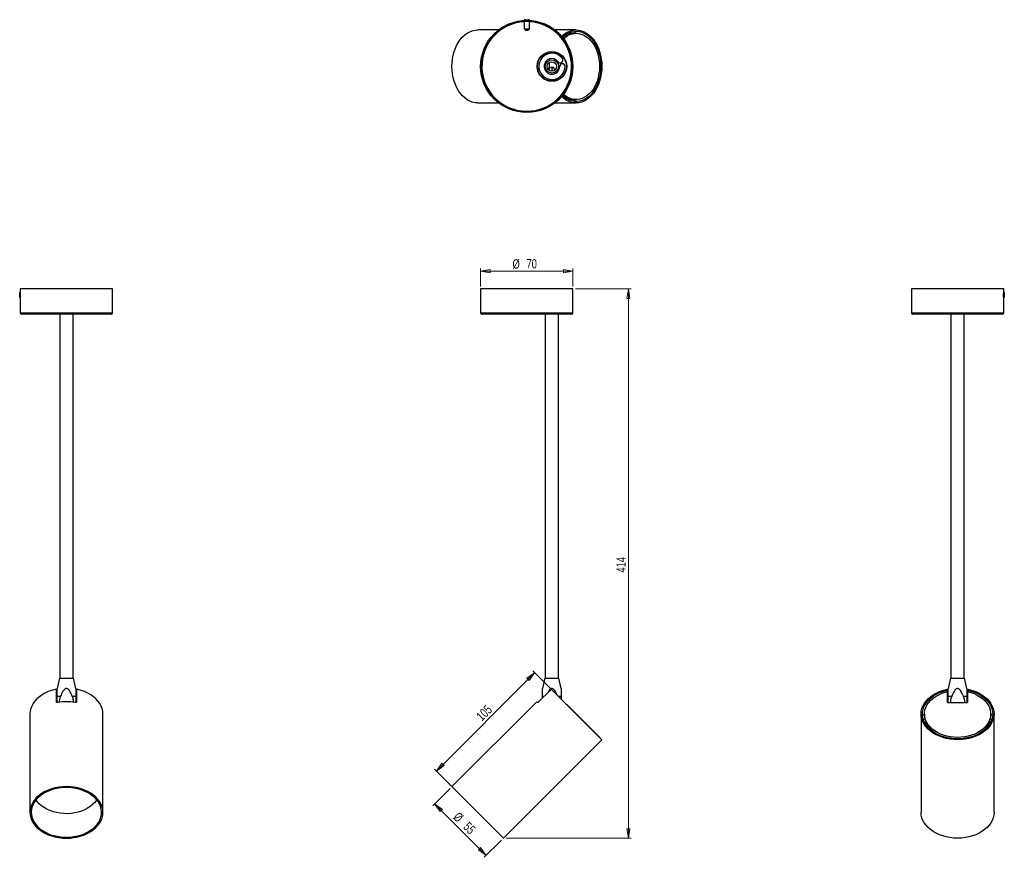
# Model space of a CAD drawing. Header units: millimetres. Extents: x 483 to 854, y 301 to 617.
import ezdxf

# ---------------------------------------------------------------- set-up
doc = ezdxf.new("R2010")
doc.units = ezdxf.units.MM
doc.styles.add('SLDTEXTSTYLE0', font='TXT', dxfattribs={"width": 0.75})
doc.dimstyles.new('SLDDIMSTYLE0', dxfattribs={"dimtxt": 3.5, "dimasz": 3.556, "dimexe": 0, "dimexo": 0.0625, "dimgap": 0.875, "dimtad": 1, "dimdec": 0, "dimlfac": 2, "dimrnd": 1e-09, "dimzin": 12, "dimdsep": 46, "dimtxsty": 'SLDTEXTSTYLE0', "dimblk1": 'CLOSED', "dimblk2": 'CLOSED', "dimsah": 1, "dimcen": 0.09, "dimadec": 0, "dimazin": 3, "dimtfac": 1, "dimtdec": 0, "dimtofl": 0, "dimtmove": 0, "dimatfit": 3, "dimldrblk": 'CLOSED', "dimfxl": 0, "dimfrac": 2, "dimtolj": 1, "dimtzin": 12, "dimarcsym": 0})

# ---------------------------------------------------------------- blocks, each defined once
blk = doc.blocks.new('_Closed')
at = {"color": 0, "linetype": 'ByBlock', "lineweight": -2}
for p, q in [((-1, 0.166667), (0, 0)), ((-1, 0.166667), (-1, -0.166667)), ((0, 0), (-1, -0.166667)), ((0, 0), (-1, 0))]:
    blk.add_line(p, q, dxfattribs=at)
blk = doc.blocks.new('_D')
at = {"color": 7, "linetype": 'Continuous', "lineweight": 0}
for p, q in [((656.6, 516.43), (656.6, 523.13)), ((656.6, 522.13), (691.4, 522.13)), ((691.4, 516.43), (691.4, 523.13))]:
    blk.add_line(p, q, dxfattribs=at)
at = {"color": 7, "linetype": 'Continuous', "lineweight": 18, "xscale": 3.556, "yscale": 3.556, "rotation": 180.0000000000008}
blk.add_blockref('_Closed', (656.6, 522.13, 0.11), dxfattribs=at)
at = {"color": 7, "linetype": 'Continuous', "lineweight": 18, "xscale": 3.556, "yscale": 3.556}
blk.add_blockref('_Closed', (691.4, 522.13, 0.11), dxfattribs=at)
at = {"color": 7, "linetype": 'Continuous', "lineweight": 18, "char_height": 3.5, "attachment_point": 1, "style": 'SLDTEXTSTYLE0'}
for s, insert in [('%%c', (668.63, 526.64)), ('70', (673.91, 526.69))]:
    blk.add_mtext(s, dxfattribs=dict(at, insert=insert))
blk = doc.blocks.new('_D_1')
at = {"color": 7, "linetype": 'Continuous', "lineweight": 0}
for p, q in [((692.4, 515.43), (713.34, 515.43)), ((712.34, 515.43), (712.34, 308.27)), ((666.22, 308.27), (713.34, 308.27))]:
    blk.add_line(p, q, dxfattribs=at)
at = {"color": 7, "linetype": 'Continuous', "lineweight": 18, "xscale": 3.556, "yscale": 3.556}
for p, rotation in [((712.34, 515.43, 0.11), 90.0000000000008), ((712.34, 308.27, 0.11), 270.0000000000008)]:
    blk.add_blockref('_Closed', p, dxfattribs=dict(at, rotation=rotation))
at = {"color": 7, "linetype": 'Continuous', "lineweight": 18, "insert": (707.83, 408.47), "char_height": 3.5, "attachment_point": 1, "rotation": 90, "style": 'SLDTEXTSTYLE0'}
blk.add_mtext('414', dxfattribs=at)
blk = doc.blocks.new('_D_2')
at = {"color": 7, "linetype": 'Continuous', "lineweight": 0}
for p, q in [((645.06, 327.01), (638.55, 320.49)), ((658.7, 301.76), (639.25, 321.2)), ((664.51, 307.57), (657.99, 301.05))]:
    blk.add_line(p, q, dxfattribs=at)
at = {"color": 7, "linetype": 'Continuous', "lineweight": 18, "xscale": 3.556, "yscale": 3.556}
for p, rotation in [((639.25, 321.2, 0.11), 135.0000000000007), ((658.7, 301.76, 0.11), 315.0000000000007)]:
    blk.add_blockref('_Closed', p, dxfattribs=dict(at, rotation=rotation))
at = {"color": 7, "linetype": 'Continuous', "lineweight": 18, "char_height": 3.5, "attachment_point": 1, "rotation": 315, "style": 'SLDTEXTSTYLE0'}
for s, insert in [('%%c', (648.46, 318.38)), ('55', (652.23, 314.68))]:
    blk.add_mtext(s, dxfattribs=dict(at, insert=insert))
blk = doc.blocks.new('_D_3')
at = {"color": 7, "linetype": 'Continuous', "lineweight": 0}
for p, q in [((701.63, 346.1), (676.32, 371.42)), ((639.9, 333.59), (677.02, 370.71)), ((664.51, 308.98), (639.19, 334.3))]:
    blk.add_line(p, q, dxfattribs=at)
at = {"color": 7, "linetype": 'Continuous', "lineweight": 18, "xscale": 3.556, "yscale": 3.556}
for p, rotation in [((677.02, 370.71, 0.11), 45.00000000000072), ((639.9, 333.59, 0.11), 225.0000000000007)]:
    blk.add_blockref('_Closed', p, dxfattribs=dict(at, rotation=rotation))
at = {"color": 7, "linetype": 'Continuous', "lineweight": 18, "insert": (654.61, 354.68), "char_height": 3.5, "attachment_point": 1, "rotation": 45, "style": 'SLDTEXTSTYLE0'}
blk.add_mtext('105', dxfattribs=at)

msp = doc.modelspace()

# ---------------------------------------------------------------- linework, layer by layer
at = {"color": 7, "linetype": 'Continuous', "lineweight": 25}
for p, q in [((672.87, 616.79), (672.87, 616.75)), ((673.19, 617.01), (673, 616.9)), ((673, 616.9), (673, 616.76)), ((673, 616.9), (675, 616.9)), ((673.19, 617.01), (674.8, 617.01)), ((675, 616.9), (674.8, 617.01)), ((675, 616.76), (675, 616.9)), ((675.12, 616.75), (675.12, 616.79)), ((663.33, 613.14), (655.49, 613.14)), ((673, 616.41), (673, 613.51)), ((673, 613.51), (673.5, 613.01)), ((673, 613.51), (675, 613.51)), ((673.5, 613.01), (674.5, 613.01)), ((674.5, 613.01), (675, 613.51)), ((675, 613.51), (675, 616.41)), ((692.62, 613.14), (684.66, 613.14)), ((690.63, 612.34), (690.63, 611.76)), ((692.62, 611.89), (691.91, 611.89)), ((692.13, 611.89), (692.13, 612.62)), ((679.3, 603.14), (679.54, 603.14)), ((684.62, 604.72), (684.68, 604.89)), ((687.45, 603.14), (687.69, 603.14)), ((687.96, 602.51), (688.17, 602.51)), ((688.3, 602.31), (688.3, 601.95)), ((688.37, 602.19), (688.37, 601.82)), ((678.19, 600.61), (678.15, 600.5)), ((678.15, 598.27), (678.19, 598.16)), ((682.53, 598.69), (681.89, 598.69)), ((683.99, 598.94), (682.93, 598.94)), ((679.54, 595.64), (679.3, 595.64)), ((687.69, 595.64), (687.45, 595.64)), ((688.17, 596.26), (687.96, 596.26)), ((688.3, 596.82), (688.3, 596.47)), ((688.37, 596.96), (688.37, 596.59)), ((684.68, 593.89), (684.62, 594.06)), ((690.63, 587.02), (690.63, 586.44)), ((691.91, 586.89), (692.62, 586.89)), ((692.13, 586.16), (692.13, 586.89)), ((655.49, 585.64), (663.33, 585.64)), ((684.66, 585.64), (692.62, 585.64)), ((482.84, 514.18), (482.73, 513.99)), ((482.73, 512.38), (482.73, 513.99)), ((482.96, 514.18), (482.84, 514.18)), ((482.84, 512.18), (482.84, 514.18)), ((482.96, 515.43), (482.96, 514.29)), ((517.76, 515.43), (482.96, 515.43)), ((517.76, 506.43), (517.76, 515.43)), ((656.6, 515.43), (656.6, 506.43)), ((674, 515.43), (656.6, 515.43)), ((691.4, 515.43), (674, 515.43)), ((691.4, 506.43), (691.4, 515.43)), ((819.11, 515.43), (819.11, 506.43)), ((853.91, 515.43), (819.11, 515.43)), ((853.91, 514.29), (853.91, 515.43)), ((854.03, 514.18), (853.91, 514.18)), ((854.14, 513.99), (854.03, 514.18)), ((854.03, 514.18), (854.03, 512.71)), ((854.03, 512.71), (854.03, 512.18)), ((854.14, 513.99), (854.14, 512.8)), ((854.14, 512.8), (854.14, 512.38)), ((482.73, 512.38), (482.84, 512.18)), ((482.84, 512.18), (482.96, 512.18)), ((482.96, 512.06), (482.96, 506.43)), ((853.91, 512.18), (854.03, 512.18)), ((853.91, 506.43), (853.91, 512.06)), ((854.03, 512.18), (854.14, 512.38)), ((517.26, 505.93), (483.46, 505.93)), ((497.86, 505.93), (497.86, 368.68)), ((502.86, 368.68), (502.86, 505.93)), ((674, 505.93), (657.1, 505.93)), ((690.9, 505.93), (674, 505.93)), ((681, 505.93), (681, 368.68)), ((686, 368.68), (686, 505.93)), ((853.41, 505.93), (819.61, 505.93)), ((834.01, 505.93), (834.01, 368.68)), ((839.01, 368.68), (839.01, 505.93)), ((497.73, 368.68), (496.86, 364.72)), ((497.73, 368.68), (502.98, 368.68)), ((503.86, 364.72), (502.98, 368.68)), ((680.87, 368.68), (680, 364.72)), ((680.87, 368.68), (683.5, 368.68)), ((683.5, 368.68), (686.12, 368.68)), ((687, 364.72), (686.12, 368.68)), ((833.89, 368.68), (833.01, 364.72)), ((833.89, 368.68), (839.14, 368.68)), ((840.01, 364.72), (839.14, 368.68)), ((496.61, 359.7), (496.61, 364.12)), ((504.11, 364.12), (504.11, 359.7)), ((682.91, 364.12), (678.49, 359.7)), ((702.34, 345.4), (683.37, 364.37)), ((832.26, 363.99), (832.26, 364.37)), ((832.76, 364.12), (832.76, 363.75)), ((840.26, 363.75), (840.26, 364.12)), ((840.76, 364.37), (840.76, 363.99)), ((496.86, 361.78), (498.13, 361.78)), ((502.58, 361.78), (503.86, 361.78)), ((680, 361.21), (680, 361.78)), ((687, 361.78), (687, 360.74)), ((832.76, 363.75), (832.76, 363.55)), ((832.76, 359.54), (832.76, 363.55)), ((833.01, 361.78), (834.29, 361.78)), ((838.74, 361.78), (840.01, 361.78)), ((840.26, 363.55), (840.26, 363.75)), ((840.26, 363.55), (840.26, 359.54)), ((677.77, 359.72), (645.77, 327.72)), ((678.04, 359.44), (677.77, 359.72)), ((840.01, 359.36), (833.01, 359.36)), ((486.61, 355.12), (486.61, 318)), ((514.11, 318), (514.11, 355.12)), ((822.76, 355.12), (822.76, 318)), ((824.01, 354.63), (823.28, 354.63)), ((823.57, 353.13), (824.15, 353.13)), ((824.01, 355.12), (824.01, 354.41)), ((848.88, 353.13), (849.46, 353.13)), ((849.01, 354.41), (849.01, 355.12)), ((849.75, 354.63), (849.01, 354.63)), ((850.26, 318), (850.26, 355.12)), ((665.22, 308.27), (702.34, 345.4)), ((665.22, 308.27), (645.77, 327.72)), ((489.38, 322.11), (488.94, 322.75))]:
    msp.add_line(p, q, dxfattribs=at)
at = {"color": 8, "linetype": 'Continuous', "lineweight": 25}
for p, q in [((482.96, 506.43), (517.76, 506.43)), ((656.6, 506.43), (674, 506.43)), ((674, 506.43), (691.4, 506.43)), ((819.11, 506.43), (853.91, 506.43)), ((680, 361.78), (680.57, 361.78)), ((685.96, 361.78), (687, 361.78))]:
    msp.add_line(p, q, dxfattribs=at)
at = {"color": 7, "linetype": 'Continuous', "lineweight": 25, "flags": 128}
for points in [[(655.49, 585.64), (654.48, 585.71), (653.47, 585.94), (652.49, 586.31), (651.54, 586.83), (650.63, 587.48), (649.78, 588.26), (648.99, 589.17), (648.27, 590.19), (647.63, 591.31), (647.07, 592.51), (646.61, 593.8), (646.25, 595.14), (645.98, 596.53), (645.82, 597.95), (645.77, 599.39), (645.82, 600.83), (645.98, 602.25), (646.25, 603.64), (646.61, 604.98), (647.07, 606.26), (647.63, 607.47), (648.27, 608.59), (648.99, 609.61), (649.78, 610.51), (650.63, 611.3), (651.54, 611.95), (652.49, 612.47), (653.47, 612.84), (654.48, 613.06), (655.49, 613.14), (655.49, 613.14)], [(687.16, 610.77), (687.76, 611.3), (688.66, 611.95), (689.61, 612.47), (690.6, 612.84), (691.6, 613.06), (692.62, 613.14), (693.63, 613.06), (694.64, 612.84), (695.62, 612.47), (696.57, 611.95), (697.48, 611.3), (698.33, 610.51), (699.12, 609.61), (699.84, 608.59), (700.48, 607.47), (701.04, 606.26), (701.5, 604.98), (701.86, 603.64), (702.13, 602.25), (702.29, 600.83), (702.34, 599.39), (702.29, 597.95), (702.13, 596.53), (701.86, 595.14), (701.5, 593.8), (701.04, 592.51), (700.48, 591.31), (699.84, 590.19), (699.12, 589.17), (698.33, 588.26), (697.48, 587.48), (696.57, 586.83), (695.62, 586.31), (694.64, 585.94), (693.63, 585.71), (692.62, 585.64), (691.6, 585.71), (690.6, 585.94), (689.61, 586.31), (688.66, 586.83), (687.76, 587.48), (687.16, 588.01)], [(687.44, 610.43), (688.12, 611.01), (689.02, 611.62), (689.95, 612.09), (690.92, 612.42), (691.91, 612.6), (692.9, 612.63), (693.89, 612.51), (694.87, 612.25), (695.82, 611.84), (696.74, 611.29), (697.61, 610.6), (698.42, 609.79), (699.17, 608.86), (699.84, 607.83), (700.43, 606.7), (700.94, 605.48), (701.35, 604.2), (701.66, 602.87), (701.87, 601.49), (701.97, 600.09), (701.97, 598.68), (701.87, 597.29), (701.66, 595.91), (701.35, 594.57), (700.94, 593.29), (700.43, 592.08), (699.84, 590.95), (699.17, 589.91), (698.42, 588.98), (697.61, 588.17), (696.74, 587.49), (695.82, 586.94), (694.87, 586.53), (693.89, 586.26), (692.9, 586.14), (691.91, 586.18), (690.92, 586.36), (689.95, 586.68), (689.02, 587.16), (688.12, 587.76), (687.44, 588.34)], [(687.85, 609.91), (688.36, 610.34), (689.23, 610.93), (690.14, 611.39), (691.08, 611.7), (692.04, 611.86), (693, 611.88), (693.96, 611.74), (694.9, 611.46), (695.82, 611.04), (696.7, 610.48), (697.53, 609.78), (698.3, 608.97), (699, 608.03), (699.63, 607), (700.17, 605.87), (700.63, 604.67), (700.99, 603.41), (701.25, 602.09), (701.4, 600.75), (701.46, 599.39), (701.4, 598.03), (701.25, 596.68), (700.99, 595.37), (700.63, 594.1), (700.17, 592.9), (699.63, 591.78), (699, 590.74), (698.3, 589.81), (697.53, 588.99), (696.7, 588.3), (695.82, 587.74), (694.9, 587.31), (693.96, 587.03), (693, 586.9), (692.04, 586.92), (691.08, 587.08), (690.14, 587.39), (689.23, 587.84), (688.36, 588.43), (687.85, 588.86)], [(683.69, 604.83), (683.74, 604.98), (683.74, 605.01)], [(684.07, 604.81), (684.11, 604.94), (684.12, 604.98)], [(678.15, 600.46), (678.19, 601.03), (678.23, 601.35)], [(678.23, 597.42), (678.19, 597.75), (678.15, 598.31)], [(682.93, 598.94), (682.78, 598.91), (682.59, 598.78), (682.46, 598.55), (682.4, 598.27), (682.41, 598.01)], [(684.49, 597.95), (684.51, 598.11), (684.5, 598.4), (684.4, 598.66), (684.24, 598.85), (684.04, 598.94), (683.84, 598.91), (683.65, 598.78), (683.52, 598.55), (683.46, 598.27), (683.48, 597.98), (683.57, 597.72), (683.63, 597.64)], [(683.74, 593.77), (683.74, 593.79), (683.69, 593.94)], [(684.12, 593.8), (684.11, 593.83), (684.07, 593.97)], [(496.11, 364.37), (494.76, 364), (493.48, 363.54), (492.27, 362.98), (491.15, 362.34), (490.14, 361.62), (489.23, 360.83), (488.45, 359.98), (487.79, 359.07), (487.28, 358.12), (486.91, 357.14), (486.68, 356.13), (486.61, 355.12)], [(514.11, 355.12), (514.03, 356.13), (513.81, 357.14), (513.43, 358.12), (512.92, 359.07), (512.26, 359.98), (511.48, 360.83), (510.57, 361.62), (509.56, 362.34), (508.44, 362.98), (507.23, 363.54), (505.95, 364), (504.61, 364.37)], [(840.76, 364.37), (842.11, 364), (843.39, 363.54), (844.6, 362.98), (845.72, 362.34), (846.73, 361.62), (847.64, 360.83), (848.42, 359.98), (849.08, 359.07), (849.59, 358.12), (849.96, 357.14), (850.19, 356.13), (850.26, 355.12), (850.19, 354.1), (849.96, 353.1), (849.59, 352.11), (849.08, 351.16), (848.42, 350.26), (847.64, 349.4), (846.73, 348.61), (845.71, 347.89), (844.6, 347.25), (843.39, 346.7), (842.11, 346.24), (840.76, 345.87), (839.37, 345.61), (837.95, 345.45), (836.51, 345.4), (835.08, 345.45), (833.66, 345.61), (832.27, 345.87), (830.92, 346.24), (829.64, 346.7), (828.43, 347.25), (827.31, 347.89), (826.3, 348.61), (825.39, 349.4), (824.61, 350.26), (823.95, 351.16), (823.44, 352.11), (823.06, 353.1), (822.84, 354.1), (822.76, 355.12), (822.84, 356.13), (823.06, 357.14), (823.44, 358.12), (823.95, 359.07), (824.61, 359.98), (825.39, 360.83), (826.3, 361.62), (827.31, 362.34), (828.43, 362.98), (829.64, 363.54), (830.92, 364), (832.26, 364.37)], [(840.76, 363.99), (842.07, 363.62), (843.31, 363.16), (844.48, 362.6), (845.56, 361.96), (846.54, 361.25), (847.4, 360.46), (848.14, 359.62), (848.75, 358.72), (849.22, 357.78), (849.55, 356.81), (849.73, 355.83), (849.76, 354.83), (849.64, 353.84), (849.38, 352.87), (848.96, 351.91), (848.41, 351), (847.73, 350.13), (846.92, 349.32), (845.99, 348.57), (844.95, 347.9), (843.82, 347.3), (842.61, 346.8), (841.33, 346.39), (839.99, 346.08), (838.62, 345.87), (837.22, 345.76), (835.81, 345.76), (834.41, 345.87), (833.04, 346.08), (831.7, 346.39), (830.42, 346.8), (829.21, 347.3), (828.08, 347.9), (827.04, 348.57), (826.11, 349.32), (825.3, 350.13), (824.61, 351), (824.06, 351.91), (823.65, 352.87), (823.39, 353.84), (823.27, 354.83), (823.3, 355.83), (823.48, 356.81), (823.81, 357.78), (824.28, 358.72), (824.89, 359.62), (825.63, 360.46), (826.49, 361.25), (827.47, 361.96), (828.55, 362.6), (829.71, 363.16), (830.96, 363.62), (832.26, 363.99)], [(840.26, 363.55), (841.54, 363.21), (842.76, 362.78), (843.9, 362.25), (844.95, 361.64), (845.91, 360.95), (846.75, 360.19), (847.47, 359.37), (848.06, 358.51), (848.51, 357.6), (848.82, 356.66), (848.99, 355.7), (849, 354.74), (848.87, 353.78), (848.59, 352.83), (848.17, 351.92), (847.6, 351.04), (846.91, 350.21), (846.09, 349.44), (845.16, 348.74), (844.13, 348.11), (843, 347.56), (841.8, 347.11), (840.53, 346.75), (839.22, 346.49), (837.88, 346.33), (836.51, 346.28), (835.15, 346.33), (833.81, 346.49), (832.5, 346.75), (831.23, 347.11), (830.03, 347.56), (828.9, 348.11), (827.87, 348.74), (826.94, 349.44), (826.12, 350.21), (825.42, 351.04), (824.86, 351.92), (824.44, 352.83), (824.16, 353.78), (824.03, 354.74), (824.04, 355.7), (824.21, 356.66), (824.52, 357.6), (824.97, 358.51), (825.56, 359.37), (826.28, 360.19), (827.12, 360.95), (828.08, 361.64), (829.13, 362.25), (830.27, 362.78), (831.49, 363.21), (832.76, 363.55)], [(500.36, 308.27), (501.79, 308.33), (503.21, 308.49), (504.61, 308.75), (505.95, 309.11), (507.23, 309.58), (508.44, 310.13), (509.56, 310.77), (510.57, 311.49), (511.48, 312.28), (512.26, 313.13), (512.92, 314.04), (513.43, 314.99), (513.81, 315.97), (514.03, 316.98), (514.11, 318), (514.03, 319.01), (513.81, 320.02), (513.43, 321), (512.92, 321.95), (512.26, 322.86), (511.48, 323.71), (510.57, 324.5), (509.56, 325.22), (508.44, 325.86), (507.23, 326.42), (505.95, 326.88), (504.61, 327.24), (503.21, 327.51), (501.79, 327.67), (500.36, 327.72), (498.92, 327.67), (497.5, 327.51), (496.11, 327.24), (494.76, 326.88), (493.48, 326.42), (492.27, 325.86), (491.16, 325.22), (490.14, 324.5), (489.23, 323.71), (488.45, 322.86), (487.79, 321.95), (487.28, 321), (486.91, 320.02), (486.68, 319.01), (486.61, 318), (486.68, 316.98), (486.91, 315.97), (487.28, 314.99), (487.79, 314.04), (488.45, 313.13), (489.23, 312.28), (490.14, 311.49), (491.16, 310.77), (492.27, 310.13), (493.48, 309.58), (494.76, 309.11), (496.11, 308.75), (497.5, 308.49), (498.92, 308.33), (500.36, 308.27)], [(500.36, 308.63), (501.76, 308.68), (503.16, 308.84), (504.52, 309.1), (505.83, 309.46), (507.08, 309.92), (508.26, 310.48), (509.34, 311.11), (510.33, 311.83), (511.2, 312.61), (511.95, 313.46), (512.56, 314.35), (513.04, 315.29), (513.38, 316.26), (513.56, 317.25), (513.6, 318.25), (513.49, 319.24), (513.23, 320.22), (512.82, 321.17), (512.27, 322.09), (511.59, 322.97), (510.78, 323.78), (509.85, 324.53), (508.81, 325.21), (507.68, 325.8), (506.47, 326.31), (505.18, 326.72), (503.84, 327.03), (502.46, 327.25), (501.06, 327.35), (499.65, 327.35), (498.25, 327.25), (496.87, 327.03), (495.53, 326.72), (494.25, 326.31), (493.03, 325.8), (491.9, 325.21), (490.86, 324.53), (489.93, 323.78), (489.12, 322.97), (488.44, 322.09), (487.89, 321.17), (487.48, 320.22), (487.22, 319.24), (487.11, 318.25), (487.15, 317.25), (487.34, 316.26), (487.67, 315.29), (488.15, 314.35), (488.77, 313.46), (489.51, 312.61), (490.38, 311.83), (491.37, 311.11), (492.45, 310.48), (493.63, 309.92), (494.88, 309.46), (496.19, 309.1), (497.56, 308.84), (498.95, 308.68), (500.36, 308.63)], [(511.78, 322.75), (511.68, 322.59), (511.03, 321.73), (510.24, 320.93), (509.34, 320.2), (508.33, 319.53), (507.23, 318.96), (506.04, 318.47), (504.78, 318.07), (503.46, 317.78), (502.11, 317.59), (500.74, 317.5), (499.36, 317.53), (498, 317.66), (496.66, 317.9), (495.37, 318.23), (494.14, 318.67), (492.98, 319.2), (491.92, 319.82), (490.96, 320.51), (490.11, 321.28), (489.38, 322.11)], [(836.51, 308.27), (835.08, 308.33), (833.66, 308.49), (832.27, 308.75), (830.92, 309.11), (829.64, 309.58), (828.43, 310.13), (827.31, 310.77), (826.3, 311.49), (825.39, 312.28), (824.61, 313.13), (823.95, 314.04), (823.44, 314.99), (823.06, 315.97), (822.84, 316.98), (822.76, 318)], [(850.26, 318), (850.19, 316.98), (849.96, 315.97), (849.59, 314.99), (849.08, 314.04), (848.42, 313.13), (847.64, 312.28), (846.73, 311.49), (845.71, 310.77), (844.6, 310.13), (843.39, 309.58), (842.11, 309.11), (840.76, 308.75), (839.37, 308.49), (837.95, 308.33), (836.51, 308.27)]]:
    msp.add_lwpolyline(points, dxfattribs=at)
at = {"color": 7, "linetype": 'Continuous', "lineweight": 25}
for centre, radius in [((674, 599.39), 17.4), ((674, 599.39), 17.05), ((683.5, 599.39), 5.62), ((683.5, 599.39), 5.45), ((683.5, 599.39), 2.5), ((683.5, 599.39), 1.75)]:
    msp.add_circle(centre, radius, dxfattribs=at)
at = {"color": 8, "linetype": 'Continuous', "lineweight": 25}
for start, end in [(93.3923, 270), (270, 86.6077)]:
    msp.add_arc((674, 599.39), 16.9, start, end, dxfattribs=at)
at = {"color": 7, "linetype": 'Continuous', "lineweight": 25}
for centre, radius, start, end in [((692.05, 604.86), 7.03, 91.1301, 129.61), ((683.5, 599.39), 4.94, 36.7769, 0), ((683.5, 599.39), 2.94, 36.7769, 0), ((686.65, 601.75), 1, 216.7769, 36.7769), ((678.16, 599.39), 4.45, 350.9828, 17.8302), ((675.27, 599.39), 7.34, 355.1423, 11.1511), ((687.43, 599.39), 1, 0, 180), ((692.05, 593.91), 7.03, 230.39, 268.8699), ((465.58, 513.18), 17.42, 356.2965, 3.658), ((483.46, 506.43), 0.5, 180, 270), ((517.26, 506.43), 0.5, 270, 0), ((657.1, 506.43), 0.5, 180, 270), ((690.9, 506.43), 0.5, 270, 0), ((819.61, 506.43), 0.5, 180, 270), ((853.41, 506.43), 0.5, 270, 0), ((500.36, 340.43), 19.28, 80.2979, 99.7021), ((832.98, 359.58), 0.223, 191.4218, 278.0495), ((840.05, 359.58), 0.223, 261.9505, 348.5782), ((831.98, 354.85), 7.98, 183.1696, 240.1242), ((840.97, 354.9), 8.06, 300.1837, 356.5226)]:
    msp.add_arc(centre, radius, start, end, dxfattribs=at)
for points, knots in [([(853.91, 512.06), (853.91, 512.07), (853.91, 512.09), (853.9, 512.29), (853.89, 512.57), (853.88, 512.93), (853.88, 513.31), (853.88, 513.68), (853.9, 514), (853.91, 514.21), (853.91, 514.31), (853.91, 514.3), (853.91, 514.29)], [0, 0, 0, 0, 0.107218, 0.214431, 0.321783, 0.429229, 0.536522, 0.643654, 0.75087, 0.858281, 0.965697, 1, 1, 1, 1]), ([(496.61, 364.12), (496.6, 364.16), (496.59, 364.23), (496.51, 364.32), (496.39, 364.37), (496.25, 364.39), (496.15, 364.37), (496.11, 364.37)], [0, 0, 0, 0, 0.203682, 0.407256, 0.613897, 0.828073, 1, 1, 1, 1]), ([(496.86, 361.78), (496.86, 362.07), (496.86, 362.67), (496.86, 363.53), (496.86, 364.19), (496.86, 364.57), (496.86, 364.68), (496.86, 364.73), (496.86, 364.72), (496.86, 364.72)], [0, 0, 0, 0, 0.250932, 0.504472, 0.76181, 0.865928, 0.951448, 0.999541, 1, 1, 1, 1]), ([(502.58, 361.78), (502.46, 362.07), (502.2, 362.67), (501.76, 363.53), (501.31, 364.19), (500.87, 364.56), (500.59, 364.69), (500.31, 364.73), (500.01, 364.66), (499.52, 364.33), (499.03, 363.66), (498.54, 362.75), (498.27, 362.1), (498.13, 361.78)], [0, 0, 0, 0, 0.125447, 0.252199, 0.380849, 0.4329, 0.475654, 0.499697, 0.54164, 0.59511, 0.726366, 0.863067, 1, 1, 1, 1]), ([(503.86, 364.72), (503.86, 364.72), (503.86, 364.72), (503.86, 364.65), (503.86, 364.32), (503.86, 363.34), (503.86, 362.4), (503.86, 361.78)], [0, 0, 0, 0, 0.000467, 0.085236, 0.194154, 0.466121, 1, 1, 1, 1]), ([(504.61, 364.37), (504.55, 364.37), (504.43, 364.39), (504.28, 364.36), (504.16, 364.29), (504.11, 364.2), (504.11, 364.14), (504.11, 364.12)], [0, 0, 0, 0, 0.2275837, 0.4554043, 0.6765559, 0.888193, 1, 1, 1, 1]), ([(680, 361.78), (680, 362.07), (680, 362.67), (680, 363.53), (680, 364.19), (680, 364.57), (680, 364.68), (680, 364.73), (680, 364.72), (680, 364.72)], [0, 0, 0, 0, 0.250932, 0.504472, 0.76181, 0.865928, 0.951448, 0.999541, 1, 1, 1, 1]), ([(685.53, 362.21), (685.44, 362.42), (685.22, 362.92), (684.81, 363.66), (684.38, 364.27), (683.95, 364.6), (683.69, 364.7), (683.43, 364.73), (683.14, 364.66), (682.64, 364.31), (682.23, 363.78), (682.01, 363.31), (681.94, 363.15)], [0, 0, 0, 0, 0.125729, 0.284626, 0.449677, 0.515805, 0.569908, 0.594724, 0.652001, 0.725595, 0.909359, 1, 1, 1, 1]), ([(683.37, 364.37), (683.35, 364.37), (683.32, 364.39), (683.22, 364.36), (683.1, 364.29), (682.99, 364.2), (682.93, 364.14), (682.91, 364.12)], [0, 0, 0, 0, 0.227584, 0.455404, 0.676556, 0.888193, 1, 1, 1, 1]), ([(687, 364.72), (687, 364.72), (687, 364.72), (687, 364.65), (687, 364.32), (687, 363.34), (687, 362.4), (687, 361.78)], [0, 0, 0, 0, 0.000467, 0.0852362, 0.1941536, 0.4661214, 1, 1, 1, 1]), ([(832.26, 364.37), (832.32, 364.37), (832.44, 364.39), (832.59, 364.36), (832.71, 364.29), (832.76, 364.2), (832.76, 364.14), (832.76, 364.12)], [0, 0, 0, 0, 0.227584, 0.455404, 0.676556, 0.888193, 1, 1, 1, 1]), ([(832.76, 363.75), (832.76, 363.79), (832.75, 363.86), (832.67, 363.95), (832.55, 364), (832.41, 364.02), (832.31, 364), (832.26, 363.99)], [0, 0, 0, 0, 0.20282, 0.405524, 0.611511, 0.825593, 1, 1, 1, 1]), ([(833.01, 361.78), (833.01, 362.14), (833.01, 362.78), (833.01, 363.66), (833.01, 364.27), (833.01, 364.6), (833.01, 364.71), (833.01, 364.71), (833.01, 364.72)], [0, 0, 0, 0, 0.307771, 0.542459, 0.786234, 0.883904, 0.963812, 1, 1, 1, 1]), ([(838.74, 361.78), (838.59, 362.14), (838.31, 362.78), (837.83, 363.66), (837.4, 364.27), (836.97, 364.6), (836.71, 364.7), (836.45, 364.73), (836.15, 364.66), (835.66, 364.31), (834.97, 363.35), (834.56, 362.4), (834.29, 361.78)], [0, 0, 0, 0, 0.154042, 0.271505, 0.393517, 0.442402, 0.482397, 0.500742, 0.543084, 0.597487, 0.733332, 1, 1, 1, 1]), ([(840.01, 364.72), (840.01, 364.7), (840.01, 364.67), (840.01, 364.33), (840.01, 363.66), (840.01, 362.75), (840.01, 362.1), (840.01, 361.78)], [0, 0, 0, 0, 0.08342, 0.190351, 0.452836, 0.725204, 1, 1, 1, 1]), ([(840.26, 364.12), (840.27, 364.16), (840.28, 364.23), (840.36, 364.32), (840.48, 364.37), (840.62, 364.39), (840.72, 364.37), (840.76, 364.37)], [0, 0, 0, 0, 0.2036816, 0.4072558, 0.6138972, 0.8280731, 1, 1, 1, 1]), ([(840.76, 363.99), (840.71, 364), (840.59, 364.02), (840.43, 363.99), (840.32, 363.92), (840.27, 363.83), (840.27, 363.77), (840.26, 363.75)], [0, 0, 0, 0, 0.228684, 0.457627, 0.679266, 0.890593, 1, 1, 1, 1]), ([(496.86, 359.45), (496.86, 359.69), (496.86, 360.49), (496.86, 361.25), (496.86, 361.78)], [0, 0, 0, 0, 0.299269, 1, 1, 1, 1]), ([(498.13, 361.78), (497.98, 361.37), (497.72, 360.63), (497.63, 359.85), (497.6, 359.51)], [0, 0, 0, 0, 0.560817, 1, 1, 1, 1]), ([(503.1, 359.49), (503.09, 359.71), (503.04, 360.5), (502.77, 361.25), (502.58, 361.78)], [0, 0, 0, 0, 0.287443, 1, 1, 1, 1]), ([(503.86, 361.78), (503.86, 361.37), (503.86, 360.61), (503.86, 359.81), (503.86, 359.45)], [0, 0, 0, 0, 0.54501, 1, 1, 1, 1]), ([(833.01, 359.36), (833.01, 359.63), (833.01, 360.46), (833.01, 361.25), (833.01, 361.78)], [0, 0, 0, 0, 0.3238, 1, 1, 1, 1]), ([(834.29, 361.78), (834.14, 361.37), (833.86, 360.58), (833.77, 359.75), (833.73, 359.36)], [0, 0, 0, 0, 0.526412, 1, 1, 1, 1]), ([(839.27, 359.36), (839.26, 359.63), (839.21, 360.46), (838.93, 361.25), (838.74, 361.78)], [0, 0, 0, 0, 0.3238, 1, 1, 1, 1]), ([(840.01, 361.78), (840.01, 361.37), (840.01, 360.58), (840.01, 359.75), (840.01, 359.36)], [0, 0, 0, 0, 0.526412, 1, 1, 1, 1]), ([(497.11, 359.44), (497.05, 359.43), (496.93, 359.42), (496.78, 359.46), (496.67, 359.53), (496.61, 359.62), (496.61, 359.68), (496.61, 359.7)], [0, 0, 0, 0, 0.2233625, 0.4467857, 0.6679299, 0.8821371, 1, 1, 1, 1]), ([(504.11, 359.7), (504.1, 359.66), (504.09, 359.59), (504.01, 359.5), (503.89, 359.44), (503.75, 359.42), (503.65, 359.43), (503.61, 359.44)], [0, 0, 0, 0, 0.2054225, 0.4107139, 0.6196713, 0.8359707, 1, 1, 1, 1]), ([(678.49, 359.7), (678.45, 359.66), (678.37, 359.59), (678.25, 359.5), (678.15, 359.44), (678.08, 359.42), (678.05, 359.43), (678.04, 359.44)], [0, 0, 0, 0, 0.205422, 0.410714, 0.619671, 0.835971, 1, 1, 1, 1]), ([(832.76, 359.7), (832.77, 359.66), (832.78, 359.59), (832.86, 359.5), (832.95, 359.45), (833, 359.45), (833.01, 359.45)], [0, 0, 0, 0, 0.31135, 0.622501, 0.939209, 1, 1, 1, 1]), ([(840.01, 359.45), (840.04, 359.45), (840.11, 359.47), (840.2, 359.53), (840.26, 359.62), (840.26, 359.68), (840.26, 359.7)], [0, 0, 0, 0, 0.15848, 0.494873, 0.820713, 1, 1, 1, 1])]:
    msp.add_open_spline(points, degree=3, knots=knots, dxfattribs=at)

# ---------------------------------------------------------------- dimensions: what is measured, and where the dimension line sits
at = {"color": 7, "linetype": 'Continuous', "lineweight": 18}
for base, p1, p2, angle, picture, middle in [((691.4, 522.13), (656.6, 515.43), (691.4, 515.43), 0, '_D', (673.86, 522.13)), ((639.25, 321.2), (665.22, 308.27), (645.77, 327.72), 315, '_D_2', (648.96, 311.49))]:
    dim = msp.add_linear_dim(base=base, p1=p1, p2=p2, angle=angle, text='%%c<>', dimstyle='SLDDIMSTYLE0', dxfattribs=at)
    dim.commit()
    dim.dimension.update_dxf_attribs({"geometry": picture, "text_midpoint": middle, "dimtype": 160})
for base, p1, p2, angle, picture, middle in [((712.34, 308.27), (691.4, 515.43), (665.22, 308.27), 90, '_D_1', (712.34, 412.35)), ((677.02, 370.71), (665.22, 308.27), (702.34, 345.4), 45, '_D_3', (660.54, 354.23))]:
    dim = msp.add_linear_dim(base=base, p1=p1, p2=p2, angle=angle, dimstyle='SLDDIMSTYLE0', dxfattribs=at)
    dim.commit()
    dim.dimension.update_dxf_attribs({"geometry": picture, "text_midpoint": middle, "dimtype": 160})

doc.saveas('drawing.dxf')
